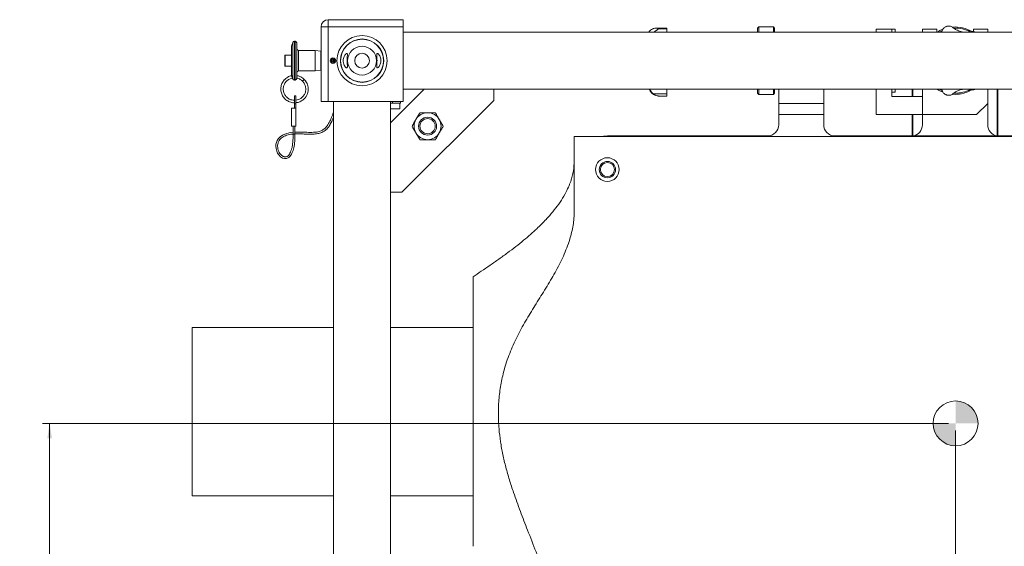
# Model space of a CAD drawing. Header units: millimetres. Extents: x 0 to 1118, y 0 to 864.
# Tile 11 of 13: x 618 to 837, y 622 to 739. Entities that reach past the tile are written whole.
import ezdxf

# ---------------------------------------------------------------- set-up
doc = ezdxf.new("R2010")
doc.units = ezdxf.units.MM
doc.styles.add('SLDTEXTSTYLE3', font='TXT', dxfattribs={"width": 0.605})
doc.dimstyles.new('SLDDIMSTYLE0', dxfattribs={"dimtxt": 3.175, "dimasz": 3.302, "dimexe": 0, "dimexo": 0.0625, "dimgap": 0.79375, "dimtad": 0, "dimtih": 1, "dimtoh": 1, "dimlfac": 4, "dimrnd": 1e-09, "dimzin": 4, "dimdsep": 46, "dimtxsty": 'SLDTEXTSTYLE3', "dimsah": 1, "dimcen": 0.09, "dimadec": 0, "dimazin": 1, "dimtfac": 1, "dimtofl": 0, "dimtmove": 0, "dimatfit": 3, "dimfxl": 1, "dimfrac": 2, "dimtolj": 1, "dimtzin": 12, "dimarcsym": 0})
doc.dimstyles.new('SLDDIMSTYLE1', dxfattribs={"dimtxt": 3.175, "dimasz": 3.302, "dimexe": 0, "dimexo": 0.0625, "dimgap": 0.79375, "dimtad": 0, "dimtih": 1, "dimtoh": 1, "dimlfac": 4, "dimrnd": 1e-09, "dimzin": 12, "dimdsep": 46, "dimtxsty": 'SLDTEXTSTYLE3', "dimsah": 1, "dimcen": 0.09, "dimadec": 0, "dimazin": 3, "dimtfac": 1, "dimtofl": 0, "dimtmove": 0, "dimatfit": 3, "dimfxl": 1, "dimfrac": 2, "dimtolj": 1, "dimtzin": 12, "dimarcsym": 0})

# ---------------------------------------------------------------- blocks, each defined once
blk = doc.blocks.new('_D_3')
at = {"color": 7, "linetype": 'Continuous', "lineweight": 0}
for p, q in [((825.92, 647.29), (825.92, 497.32)), ((684.69, 539.25), (684.69, 497.32)), ((684.69, 498.92), (748.64, 498.92)), ((825.92, 498.92), (761.97, 498.92))]:
    blk.add_line(p, q, dxfattribs=at)
for points in [[(684.69, 498.92), (687.99, 498.41), (687.99, 499.42)], [(825.92, 498.92), (822.62, 499.42), (822.62, 498.41)]]:
    blk.add_solid(points, dxfattribs=at)
at = {"color": 7, "linetype": 'Continuous', "lineweight": 0, "insert": (748.64, 500.57), "char_height": 3.175, "attachment_point": 1, "style": 'SLDTEXTSTYLE3'}
blk.add_mtext('564.90', dxfattribs=at)
blk = doc.blocks.new('_D_4')
at = {"color": 7, "linetype": 'Continuous', "lineweight": 0}
for p, q in [((824.32, 648.89), (622.69, 648.89)), ((624.29, 648.89), (624.29, 596.51)), ((624.29, 539.26), (624.29, 591.64)), ((684.68, 539.26), (622.69, 539.26))]:
    blk.add_line(p, q, dxfattribs=at)
for points in [[(624.29, 648.89), (623.78, 645.58), (624.8, 645.58)], [(624.29, 539.26), (624.8, 542.57), (623.78, 542.57)]]:
    blk.add_solid(points, dxfattribs=at)
at = {"color": 7, "linetype": 'Continuous', "lineweight": 0, "insert": (617.62, 595.73), "char_height": 3.175, "attachment_point": 1, "style": 'SLDTEXTSTYLE3'}
blk.add_mtext('438.49', dxfattribs=at)
blk = doc.blocks.new('SW_DOWELSYMBOL_3')
at = {"linetype": 'Continuous', "lineweight": 0}
h = blk.add_hatch(color=0, dxfattribs=at)
edge = h.paths.add_edge_path(flags=0)
edge.add_arc((0, 0), 5, 0, 90)
edge.add_line((0, 5), (0, 0))
edge.add_line((0, 0), (5, 0))
h = blk.add_hatch(color=0, dxfattribs=at)
edge = h.paths.add_edge_path(flags=0)
edge.add_arc((0, 0), 5, 180, 270)
edge.add_line((0, -5), (0, 0))
edge.add_line((0, 0), (-5, 0))
at = {"color": 0, "linetype": 'Continuous', "lineweight": 0}
blk.add_circle((0, 0), 5, dxfattribs=at)

msp = doc.modelspace()

# ---------------------------------------------------------------- linework, layer by layer
at = {"color": 7, "linetype": 'Continuous', "lineweight": 15}
for p, q in [((686.2799, 737.1764), (686.2799, 738.7639)), ((686.2799, 738.7639), (702.9424, 738.7639)), ((702.9424, 738.7639), (702.9424, 737.1764)), ((684.6924, 720.5139), (684.6924, 737.1764)), ((684.6924, 737.1764), (686.2799, 737.1764)), ((686.2799, 737.1764), (686.2799, 720.5139)), ((702.9424, 737.1764), (686.2799, 737.1764)), ((702.9424, 720.5139), (702.9424, 737.1764)), ((758.5, 736.714), (758.5961, 736.7648)), ((758.5961, 736.7648), (758.6825, 736.7889)), ((761.6505, 736.8828), (759.2106, 736.8828)), ((759.8373, 736.7472), (759.8373, 736.7208)), ((759.8373, 736.7472), (761.6499, 736.7472)), ((761.6499, 736.7208), (759.8373, 736.7208)), ((761.6499, 736.7208), (761.6499, 736.7472)), ((782.1099, 737.1389), (781.8599, 736.8889)), ((781.8599, 735.9889), (781.8599, 736.8889)), ((785.3599, 737.1389), (782.1099, 737.1389)), ((782.1099, 737.1389), (782.1099, 735.9889)), ((785.6099, 736.8889), (785.3599, 737.1389)), ((785.3599, 735.9889), (785.3599, 737.1389)), ((785.6099, 736.8889), (785.6099, 735.9889)), ((808.2674, 736.6389), (811.7099, 736.6389)), ((808.2674, 735.9889), (808.2674, 736.6389)), ((811.7099, 736.6389), (812.5036, 736.6389)), ((811.7099, 735.9889), (811.7099, 736.6389)), ((812.5036, 736.6389), (812.5036, 735.9889)), ((818.5174, 736.6389), (821.7049, 736.6389)), ((818.5174, 735.9889), (818.5174, 736.6389)), ((821.7049, 736.6389), (821.7049, 735.9889)), ((829.8799, 736.6389), (833.0674, 736.6389)), ((829.8799, 736.1068), (829.8799, 736.6389)), ((833.0674, 736.6389), (833.0674, 735.9889)), ((959.6924, 735.9889), (702.9424, 735.9889)), ((829.5063, 736.1004), (828.9167, 735.9889)), ((678.414, 733.7116), (678.1122, 732.8824)), ((678.1122, 726.4004), (678.1122, 732.8824)), ((678.9059, 733.9728), (678.7869, 733.9728)), ((679.3028, 733.5759), (679.3028, 725.7033)), ((683.3721, 731.9209), (679.6997, 731.9209)), ((684.6569, 731.7859), (683.3721, 731.9209)), ((683.3721, 727.3569), (683.3721, 731.9209)), ((676.6239, 730.5463), (676.6239, 730.7882)), ((676.6239, 728.4895), (676.6239, 730.5463)), ((678.1122, 730.8835), (676.7191, 730.8835)), ((684.6923, 731.7504), (684.6569, 731.7859)), ((684.6569, 729.6389), (684.6569, 731.7859)), ((684.6923, 731.7504), (684.6923, 727.5274)), ((684.6924, 731.1339), (684.6923, 731.1339)), ((686.9932, 730.1547), (687.1203, 729.969)), ((687.1203, 729.969), (687.1344, 729.9484)), ((687.3461, 730.0389), (687.3461, 730.2639)), ((687.3461, 730.0139), (687.3461, 730.0389)), ((676.7191, 728.3943), (678.1122, 728.3943)), ((684.6569, 727.4919), (684.6569, 729.6389)), ((684.6923, 728.1439), (684.6924, 728.1439)), ((676.6321, 725.4738), (676.5601, 725.3882)), ((678.373, 725.6788), (678.414, 725.5662)), ((679.3026, 725.6898), (679.3028, 725.7033)), ((679.6997, 727.3569), (683.3721, 727.3569)), ((680.9517, 725.4738), (680.561, 725.0832)), ((683.3721, 727.3569), (684.6569, 727.4919)), ((684.6569, 727.4919), (684.6923, 727.5274)), ((678.7869, 725.305), (678.9059, 725.305)), ((700.1674, 715.7889), (707.6674, 723.2889)), ((702.9424, 723.2889), (959.6924, 723.2889)), ((723.1279, 720.7889), (723.1279, 723.2889)), ((781.8599, 722.3889), (781.8599, 723.2889)), ((782.1099, 723.2889), (782.1099, 722.1389)), ((785.3599, 722.1389), (785.3599, 723.2889)), ((785.6099, 723.2889), (785.6099, 722.3889)), ((786.5599, 720.1389), (786.5599, 723.2889)), ((796.5599, 723.2889), (796.5599, 720.1389)), ((808.2674, 723.2889), (808.2674, 717.6389)), ((811.7099, 723.2889), (811.7099, 722.6389)), ((811.7099, 723.2889), (811.7099, 721.6389)), ((812.5036, 723.2889), (812.5036, 722.6389)), ((816.2674, 721.6389), (816.2674, 723.2889)), ((818.5174, 723.2889), (818.5174, 717.6389)), ((822.7403, 723.2889), (822.9804, 722.868)), ((833.0674, 723.2889), (833.0674, 720.1389)), ((835.3174, 712.8864), (835.3174, 723.2889)), ((679.0805, 721.8289), (678.7472, 721.8289)), ((678.7472, 720.0317), (678.7472, 721.8289)), ((679.0805, 720.0317), (679.0805, 721.8289)), ((761.6499, 722.2715), (758.5961, 722.2715)), ((759.8373, 721.764), (759.8373, 721.7639)), ((759.8373, 721.764), (761.6499, 721.764)), ((761.6499, 721.7639), (759.8373, 721.764)), ((781.8599, 722.3889), (782.1099, 722.1389)), ((782.1099, 722.1389), (785.3599, 722.1389)), ((785.3599, 722.1389), (785.6099, 722.3889)), ((811.7099, 722.6389), (812.5036, 722.6389)), ((811.7099, 721.6389), (818.5174, 721.6389)), ((818.5174, 721.6389), (818.5174, 717.6389)), ((825.7924, 722.1389), (825.2342, 722.1597)), ((825.5207, 722.394), (825.7924, 722.3889)), ((678.0888, 719.0508), (678.0888, 715.082)), ((679.0805, 719.0508), (678.0888, 719.0508)), ((678.7472, 720.0317), (679.0805, 720.0317)), ((678.7472, 719.0508), (678.7472, 720.0317)), ((679.0805, 719.0508), (679.0805, 720.0317)), ((679.0805, 715.082), (679.0805, 719.0508)), ((686.2799, 720.5139), (684.6924, 720.5139)), ((702.9424, 720.5139), (686.2799, 720.5139)), ((687.4674, 720.5139), (687.4674, 557.5139)), ((700.1674, 557.5139), (700.1674, 720.5139)), ((700.5858, 720.1806), (700.1674, 720.1806)), ((700.1674, 718.9306), (702.2549, 718.9306)), ((700.5858, 720.1806), (700.5858, 720.5139)), ((702.383, 720.1806), (700.5858, 720.1806)), ((702.2549, 718.9306), (702.2549, 720.1806)), ((702.383, 720.1806), (702.383, 720.5139)), ((702.6674, 700.3284), (723.1279, 720.7889)), ((786.5599, 720.1389), (796.5599, 720.1389)), ((786.5599, 717.6389), (786.5599, 720.1389)), ((796.5599, 720.1389), (796.5599, 717.6389)), ((830.5674, 717.6389), (833.0674, 720.1389)), ((833.0674, 715.3475), (833.0674, 720.1389)), ((796.5599, 717.6389), (786.5599, 717.6389)), ((786.5599, 717.6389), (786.5599, 715.3864)), ((796.5599, 715.3864), (796.5599, 717.6389)), ((808.2674, 717.6389), (818.5174, 717.6389)), ((816.2674, 712.8864), (816.2674, 717.6389)), ((830.5674, 717.6389), (818.5174, 717.6389)), ((818.5174, 717.6389), (818.5174, 715.3475)), ((679.0805, 715.082), (678.0888, 715.082)), ((678.4852, 715.082), (678.4852, 713.2718)), ((678.8821, 713.2718), (678.8821, 715.082)), ((678.8821, 713.2718), (678.4852, 713.2718)), ((741.0424, 696.118), (741.0424, 712.7609)), ((741.0424, 712.7609), (952.0424, 712.7609)), ((784.0599, 712.8864), (748.4174, 712.8864)), ((944.6674, 712.8864), (799.0599, 712.8864)), ((740.9205, 705.6019), (740.9174, 705.3864)), ((700.1674, 700.3284), (702.6674, 700.3284)), ((718.5424, 621.5109), (718.5424, 681.5109)), ((687.4674, 670.2589), (656.0424, 670.2589)), ((656.0424, 632.7589), (656.0424, 670.2589)), ((718.5424, 670.2589), (700.1674, 670.2589)), ((656.0424, 632.7589), (687.4674, 632.7589)), ((700.1674, 632.7589), (718.5424, 632.7589))]:
    msp.add_line(p, q, dxfattribs=at)
at = {"color": 9, "linetype": 'Continuous', "lineweight": 15}
for p, q in [((678.414, 729.6389), (678.414, 733.7116)), ((678.7869, 733.9728), (678.7869, 725.305)), ((678.9059, 725.305), (678.9059, 733.9728)), ((679.6997, 731.9209), (679.6997, 727.3569)), ((676.7191, 730.8835), (676.7191, 730.6215)), ((676.7191, 730.6215), (676.7191, 728.3943)), ((678.414, 725.5662), (678.414, 729.6389)), ((816.3924, 721.6389), (816.3924, 723.2889)), ((835.1924, 712.8864), (835.1924, 723.2889)), ((816.3924, 712.8864), (816.3924, 717.6389))]:
    msp.add_line(p, q, dxfattribs=at)
at = {"color": 7, "linetype": 'Continuous', "lineweight": 15, "flags": 128}
for points in [[(822.8777, 736.2772), (822.3417, 736.0151), (822.2938, 735.9889)], [(687.3616, 730.0424), (687.3504, 729.8729), (687.3464, 729.6974), (687.3461, 729.6535), (687.3461, 729.6425), (687.3461, 729.6398), (687.3461, 729.6391), (687.3461, 729.6389), (687.3461, 729.6389), (687.3461, 729.6389), (687.3461, 729.6389)], [(687.4771, 729.9903), (687.4702, 729.8271), (687.4771, 729.2875)], [(822.2938, 723.2889), (822.6982, 723.0823), (822.8668, 723.0054)], [(678.4852, 713.6883), (677.8076, 713.615), (676.5961, 713.28), (676.0832, 713.0288), (675.6292, 712.7144), (675.2421, 712.3303), (674.9381, 711.8782), (674.7465, 711.415), (674.6582, 711.0228), (674.6275, 710.6391), (674.667, 710.1087), (674.8189, 709.5207), (675.0318, 709.0466), (675.2813, 708.6602), (675.6585, 708.2552), (676.1029, 707.9606), (676.5468, 707.8247), (677.0372, 707.8519), (677.4993, 708.0734), (677.8496, 708.4111), (678.1107, 708.8028), (678.2821, 709.1559), (678.4518, 709.6215), (678.6128, 710.2275), (678.7509, 711.0088), (678.8339, 712.0105), (678.8821, 713.2718), (678.8821, 713.2718)], [(748.4174, 712.8864), (747.5776, 712.8392), (747.0513, 712.7609)], [(741.0424, 706.75), (740.9645, 706.2261), (740.9595, 706.1805)]]:
    msp.add_lwpolyline(points, dxfattribs=at)
at = {"color": 7, "linetype": 'Continuous', "lineweight": 15}
for centre, radius in [((693.8174, 729.6389), 5.575), ((693.8174, 729.6389), 4.825), ((693.8174, 729.6389), 4.7625), ((693.8174, 729.6389), 3.2096), ((687.3461, 729.6389), 0.625), ((693.8174, 729.6389), 1.6399), ((708.4075, 715.0488), 2), ((708.4075, 715.0488), 1.6933), ((748.4174, 705.3859), 2.6375), ((748.4174, 705.3859), 1.816), ((748.4174, 705.3859), 1.5625)]:
    msp.add_circle(centre, radius, dxfattribs=at)
at = {"color": 7, "linetype": 'Continuous', "lineweight": 0}
msp.add_circle((825.9174, 648.8864), 5, dxfattribs=at)
at = {"color": 7, "linetype": 'Continuous', "lineweight": 15}
for centre, radius, start, end in [((686.2799, 737.1764), 1.5875, 90, 180), ((825.7924, 729.6389), 7.5, 111.336389, 122.149052), ((825.7924, 729.6389), 7.875, 102.6357, 103.078586), ((825.7924, 729.6389), 7.5, 59.653011, 94.417812), ((825.7924, 729.6389), 7.25, 62.151751, 91.904404), ((759.9936, 735.0188), 2.5, 150.923205, 157.167178), ((678.7869, 733.5759), 0.3969, 90, 160), ((678.9059, 733.5759), 0.3969, 0, 90), ((679.6997, 732.3178), 0.3969, 180, 270), ((676.7191, 730.7882), 0.0952, 90, 180), ((687.3461, 729.6389), 0.4, 124.377468, 90), ((687.3461, 729.6389), 0.375, 124.377468, 90), ((676.7191, 728.4895), 0.0952, 180, 270), ((678.7869, 725.7019), 0.3969, 200, 270), ((678.9059, 725.7019), 0.3969, 270, 0), ((679.6997, 726.96), 0.3969, 90, 180), ((759.9936, 724.259), 2.5, 202.832822, 250.694253), ((825.7924, 729.6389), 7.5, 237.850948, 248.690448), ((825.7924, 729.6389), 7.25, 270, 297.787085), ((825.7924, 729.6389), 7.875, 256.921414, 257.3643), ((825.7924, 729.6389), 7.5, 270, 300.07204), ((708.4075, 715.0488), 3, 90, 150), ((708.4075, 715.0488), 3, 30, 90), ((708.4075, 715.0488), 3, 150, 210), ((708.4075, 715.0488), 3, 330, 30), ((784.0599, 715.3864), 2.5, 270, 0), ((799.0599, 715.3864), 2.5, 180, 270), ((816.0174, 715.3475), 2.5, 280.118163, 0), ((835.5674, 715.3475), 2.5, 180, 259.881837), ((708.4075, 715.0488), 3, 210, 270), ((708.4075, 715.0488), 3, 270, 330)]:
    msp.add_arc(centre, radius, start, end, dxfattribs=at)
for points, knots in [([(758.4313, 736.6858), (758.2808, 736.5952), (757.9809, 736.4144), (757.8325, 736.2569), (757.8155, 736.2403), (757.8085, 736.2335)], [0, 0, 0, 0, 0.37186922, 0.74119268, 1, 1, 1, 1]), ([(759.8373, 736.7472), (759.8245, 736.7576), (759.7621, 736.8087), (759.5034, 736.8643), (759.1631, 736.8971), (758.7766, 736.8467), (758.5411, 736.737), (758.4313, 736.6858)], [0, 0, 0, 0, 0.04345463, 0.21282794, 0.48148882, 0.75812643, 1, 1, 1, 1]), ([(758.813, 735.9889), (758.8568, 736.0303), (759.0198, 736.184), (759.2882, 736.3791), (759.565, 736.5515), (759.7349, 736.646), (759.8153, 736.6934), (759.8325, 736.7147), (759.8373, 736.7208)], [0, 0, 0, 0, 0.12844319, 0.47758701, 0.75015255, 0.89826908, 0.97122571, 1, 1, 1, 1]), ([(761.6499, 736.8347), (761.6499, 736.842), (761.6499, 736.8807), (761.6499, 736.8783), (761.6499, 736.8764)], [0, 0, 0, 0, 0.1903286, 1, 1, 1, 1]), ([(761.6499, 735.9889), (761.6499, 736.0184), (761.6499, 736.145), (761.6499, 736.3401), (761.6499, 736.5641), (761.6499, 736.6686), (761.6499, 736.7208)], [0, 0, 0, 0, 0.09217182, 0.39478121, 0.69739061, 1, 1, 1, 1]), ([(823.0562, 736.5713), (822.9804, 736.3921), (822.9013, 736.2049), (822.7495, 735.9977), (822.743, 735.9889)], [0, 0, 0, 0, 0.95740318, 1, 1, 1, 1]), ([(824.0104, 737.3096), (823.9851, 737.3028), (823.8613, 737.2694), (823.6701, 737.188), (823.3933, 737.01), (823.1829, 736.7852), (823.0857, 736.6211), (823.0562, 736.5713)], [0, 0, 0, 0, 0.04944318, 0.24215811, 0.5478436, 0.8626051, 1, 1, 1, 1]), ([(825.2498, 737.0719), (825.1484, 737.1345), (824.9455, 737.2598), (824.6361, 737.3407), (824.3869, 737.3594), (824.2207, 737.348), (824.1281, 737.3347), (824.0826, 737.3257), (824.0697, 737.3232)], [0, 0, 0, 0, 0.28418167, 0.56860696, 0.79368344, 0.91599364, 0.97623905, 1, 1, 1, 1]), ([(827.7458, 735.9889), (827.7048, 735.9922), (827.4802, 736.0104), (827.0767, 736.1057), (826.5483, 736.2782), (825.9963, 736.5382), (825.5464, 736.8292), (825.3258, 737.0097), (825.2498, 737.0719)], [0, 0, 0, 0, 0.04221055, 0.23108911, 0.41630311, 0.60737546, 0.86461161, 1, 1, 1, 1]), ([(830.3807, 735.9889), (830.2755, 736.0292), (830.0535, 736.1143), (829.7523, 736.1344), (829.5636, 736.1083), (829.5063, 736.1004)], [0, 0, 0, 0, 0.38574651, 0.81334933, 1, 1, 1, 1]), ([(690.3132, 731.2092), (690.3705, 731.2267), (690.4853, 731.2618), (690.5613, 731.1088), (690.5614, 730.8164), (690.522, 730.4042), (690.4864, 729.8985), (690.4875, 729.3553), (690.5244, 728.8457), (690.5649, 728.4229), (690.557, 728.1379), (690.4661, 728.0195), (690.3014, 728.055), (690.0801, 728.2449), (689.8407, 728.6078), (689.6643, 729.1176), (689.6137, 729.6623), (689.6698, 730.1455), (689.8014, 730.5659), (689.9982, 730.9257), (690.1846, 731.1319), (690.2848, 731.1921), (690.3132, 731.2092)], [0, 0, 0, 0, 0.05097381, 0.1021227, 0.14999211, 0.19899953, 0.25093981, 0.30286416, 0.35390892, 0.40583853, 0.45776163, 0.50650666, 0.55455639, 0.60779404, 0.66798553, 0.72827826, 0.77984539, 0.824506, 0.8692971, 0.91945024, 0.97721005, 1, 1, 1, 1]), ([(697.7539, 730.7032), (697.8135, 730.5697), (697.9331, 730.3023), (698.016, 729.7971), (697.9956, 729.3036), (697.8906, 728.8628), (697.7168, 728.4775), (697.4879, 728.1713), (697.2548, 728.0111), (697.1047, 728.0583), (697.0655, 728.2899), (697.09, 728.6451), (697.1328, 729.1061), (697.1532, 729.6391), (697.1326, 730.1739), (697.0885, 730.6481), (697.0643, 731.0113), (697.1108, 731.217), (697.2394, 731.2598), (697.433, 731.1519), (697.6196, 730.9439), (697.723, 730.7585), (697.7539, 730.7032)], [0, 0, 0, 0, 0.050970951, 0.102183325, 0.148336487, 0.192323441, 0.240024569, 0.294954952, 0.356104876, 0.414851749, 0.465174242, 0.512934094, 0.563539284, 0.615858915, 0.667197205, 0.718493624, 0.770822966, 0.821415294, 0.869105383, 0.919013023, 0.975827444, 1, 1, 1, 1]), ([(687.3461, 729.6389), (687.3461, 729.6389), (687.3461, 729.6389), (687.3461, 729.6388), (687.3461, 729.6385), (687.3461, 729.6373), (687.3461, 729.6325), (687.3461, 729.6133), (687.3467, 729.5365), (687.3481, 729.4188), (687.3559, 729.3159), (687.3592, 729.2715)], [0, 0, 0, 0, 0.000012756, 0.000129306, 0.000595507, 0.002460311, 0.009919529, 0.039756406, 0.159104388, 0.636526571, 1, 1, 1, 1]), ([(678.1839, 726.2997), (678.1669, 726.2988), (677.8415, 726.2806), (677.2366, 725.9779), (676.4838, 725.3981), (675.9612, 724.5837), (675.7083, 723.6619), (675.7477, 722.7008), (676.0836, 721.7988), (676.6756, 721.0422), (677.4682, 720.5179), (678.1985, 720.2582), (678.6341, 720.2865), (678.7472, 720.2939)], [0, 0, 0, 0, 0.00572772, 0.10973116, 0.2179079, 0.32526165, 0.4286456, 0.53576738, 0.64387882, 0.74802332, 0.8534681, 0.96195795, 1, 1, 1, 1]), ([(678.7472, 720.8366), (678.5538, 720.8436), (678.0968, 720.86), (677.4388, 721.1672), (676.8475, 721.676), (676.4387, 722.3494), (676.2564, 723.1188), (676.3194, 723.901), (676.6146, 724.6285), (677.1224, 725.2278), (677.7398, 725.6359), (678.1921, 725.7252), (678.3875, 725.7638)], [0, 0, 0, 0, 0.07821104, 0.18479349, 0.28724142, 0.39239122, 0.49962276, 0.60373173, 0.7067614, 0.81366628, 0.91950565, 1, 1, 1, 1]), ([(678.1122, 726.4004), (678.1122, 726.4003), (678.1122, 726.4001), (678.1125, 726.399), (678.1131, 726.3974), (678.1134, 726.3963), (678.1136, 726.3959)], [0, 0, 0, 0, 0.34702293, 0.69635285, 0.87083609, 1, 1, 1, 1]), ([(678.1157, 726.3906), (678.1176, 726.3858), (678.126, 726.365), (678.1574, 726.2853), (678.1981, 726.1789), (678.2259, 726.1024), (678.2368, 726.0724)], [0, 0, 0, 0, 0.09789226, 0.425202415, 0.774775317, 1, 1, 1, 1]), ([(678.2368, 726.0724), (678.244, 726.053), (678.2545, 726.0245), (678.2639, 725.9976), (678.2669, 725.9889)], [0, 0, 0, 0, 0.68086296, 1, 1, 1, 1]), ([(678.2669, 725.9889), (678.2813, 725.9482), (678.3111, 725.8637), (678.3466, 725.7586), (678.3695, 725.6896), (678.3721, 725.6816), (678.3733, 725.6781)], [0, 0, 0, 0, 0.24472204, 0.50725104, 0.78358604, 1, 1, 1, 1]), ([(679.0805, 720.3037), (679.1717, 720.3035), (679.5571, 720.3028), (680.195, 720.5672), (680.8062, 720.9833), (681.2433, 721.4654), (681.5674, 721.9807), (681.7648, 722.5375), (681.8468, 723.0668), (681.8514, 723.529), (681.7773, 724.0278), (681.6068, 724.5395), (681.3387, 725.0414), (681.0819, 725.3284), (680.9517, 725.4738)], [0, 0, 0, 0, 0.03956661, 0.16719922, 0.29065547, 0.36006892, 0.44887567, 0.55408971, 0.61446304, 0.68140614, 0.75449859, 0.83289293, 0.91528953, 1, 1, 1, 1]), ([(681.3671, 724.9431), (681.1918, 725.1777), (680.8275, 725.6652), (680.0796, 726.1463), (679.5202, 726.2558), (679.271, 726.3045)], [0, 0, 0, 0, 0.33952554, 0.70584904, 1, 1, 1, 1]), ([(679.2858, 725.7609), (679.2986, 725.7602), (679.5739, 725.7462), (680.0577, 725.5152), (680.4245, 725.1877), (680.5961, 725.0345)], [0, 0, 0, 0, 0.02535041, 0.54393217, 1, 1, 1, 1]), ([(676.67, 724.6284), (676.6817, 724.6509), (676.7705, 724.8217), (676.9055, 724.9617), (677.0228, 725.0832)], [0, 0, 0, 0, 0.13171852, 1, 1, 1, 1]), ([(680.561, 725.0832), (680.7332, 724.8757), (681.0615, 724.4799), (681.2791, 723.7808), (681.3106, 723.1616), (681.2205, 722.6582), (681.0713, 722.2588), (680.8192, 721.8092), (680.3823, 721.3357), (679.7501, 720.9521), (679.2873, 720.8782), (679.0805, 720.8452)], [0, 0, 0, 0, 0.14358626, 0.27379951, 0.38467687, 0.47419297, 0.54642609, 0.61275592, 0.74998408, 0.88828915, 1, 1, 1, 1]), ([(758.5961, 722.2715), (758.4311, 722.4273), (758.1019, 722.738), (757.9245, 723.1102), (757.8865, 723.269), (757.8817, 723.2889)], [0, 0, 0, 0, 0.46788007, 0.93312287, 1, 1, 1, 1]), ([(761.6499, 723.2889), (761.6499, 723.216), (761.6499, 722.9526), (761.6499, 722.5574), (761.6499, 722.2715)], [0, 0, 0, 0, 0.27676859, 1, 1, 1, 1]), ([(825.2498, 722.2059), (825.4073, 722.3309), (825.7216, 722.5802), (826.3246, 722.908), (826.9038, 723.1231), (827.3669, 723.2455), (827.6575, 723.2773), (827.7642, 723.2889)], [0, 0, 0, 0, 0.261054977, 0.520638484, 0.703246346, 0.891120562, 1, 1, 1, 1]), ([(828.9228, 723.2889), (828.9312, 723.2882), (829.0833, 723.2748), (829.2116, 723.246), (829.3328, 723.2188)], [0, 0, 0, 0, 0.05532089, 1, 1, 1, 1]), ([(829.3328, 723.2188), (829.444, 723.1931), (829.6696, 723.1408), (830.0058, 723.1646), (830.2411, 723.2192), (830.3626, 723.2799), (830.3805, 723.2889)], [0, 0, 0, 0, 0.3029636, 0.6146486, 0.94317446, 1, 1, 1, 1]), ([(759.8373, 721.764), (759.8241, 721.765), (759.7831, 721.7683), (759.5816, 721.7932), (759.2773, 721.8741), (758.9133, 722.0408), (758.6916, 722.202), (758.5961, 722.2715)], [0, 0, 0, 0, 0.05167604, 0.15970342, 0.45906726, 0.7669812, 1, 1, 1, 1]), ([(822.9804, 722.868), (823.0297, 722.7652), (823.1297, 722.5565), (823.3562, 722.3061), (823.5905, 722.1337), (823.7904, 722.0389), (823.9123, 721.9946), (823.984, 721.9753), (824.0104, 721.9682)], [0, 0, 0, 0, 0.23253913, 0.47177236, 0.72393175, 0.87735909, 0.955006, 1, 1, 1, 1]), ([(824.0697, 721.9546), (824.0966, 721.9496), (824.1789, 721.9341), (824.3647, 721.9172), (824.6523, 721.9345), (824.974, 722.032), (825.1659, 722.153), (825.2498, 722.2059)], [0, 0, 0, 0, 0.0514537, 0.15772149, 0.46097989, 0.76427113, 1, 1, 1, 1]), ([(687.4674, 718.0415), (687.4669, 718.0405), (687.3722, 717.8637), (687.2213, 717.4986), (686.9899, 716.9533), (686.764, 716.4092), (686.5194, 715.8797), (686.2488, 715.3911), (685.9495, 714.9678), (685.667, 714.6632), (685.4116, 714.4441), (685.177, 714.2748), (684.8739, 714.1005), (684.4845, 713.9351), (683.9805, 713.7932), (683.3366, 713.704), (682.6237, 713.6716), (681.8696, 713.6736), (681.1714, 713.6979), (680.5304, 713.7227), (679.9703, 713.7344), (679.4238, 713.7358), (679.0662, 713.7232), (678.8821, 713.7166)], [0, 0, 0, 0, 0.00041288, 0.07841222, 0.15955501, 0.24246402, 0.32527101, 0.40433149, 0.47231215, 0.52899756, 0.55592446, 0.58641852, 0.61972091, 0.65502688, 0.69184385, 0.73191148, 0.7764503, 0.81793261, 0.86415779, 0.90023928, 0.93283067, 0.96541611, 1, 1, 1, 1]), ([(678.8821, 713.3345), (678.9719, 713.3393), (679.2237, 713.3526), (679.679, 713.3486), (680.3359, 713.3265), (681.0972, 713.2993), (681.9009, 713.2782), (682.587, 713.2752), (683.1823, 713.2989), (683.7166, 713.3509), (684.2244, 713.4456), (684.6818, 713.5854), (685.0826, 713.7609), (685.5433, 714.0305), (685.97, 714.3911), (686.3296, 714.8114), (686.6073, 715.2202), (686.8452, 715.6435), (687.0942, 716.1631), (687.2939, 716.6464), (687.4258, 716.9629), (687.4674, 717.0625)], [0, 0, 0, 0, 0.01839504, 0.05156253, 0.09224603, 0.1513686, 0.20427719, 0.25075314, 0.28565744, 0.32157229, 0.35875138, 0.39629389, 0.43487054, 0.47501883, 0.55466525, 0.62653283, 0.6905092, 0.76033674, 0.83719895, 0.94873323, 1, 1, 1, 1]), ([(706.6754, 718.0488), (706.5348, 717.8052), (706.2509, 717.3135), (705.9575, 716.8052), (705.8094, 716.5488)], [0, 0, 0, 0, 0.49545796, 1, 1, 1, 1]), ([(708.4075, 718.0488), (708.1173, 718.0488), (707.5304, 718.0488), (706.9625, 718.0488), (706.6754, 718.0488)], [0, 0, 0, 0, 0.494510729, 1, 1, 1, 1]), ([(710.1395, 718.0488), (709.8583, 718.0488), (709.2905, 718.0488), (708.7036, 718.0488), (708.4075, 718.0488)], [0, 0, 0, 0, 0.49545796, 1, 1, 1, 1]), ([(711.0056, 716.5488), (710.8605, 716.8001), (710.567, 717.3084), (710.2831, 717.8002), (710.1395, 718.0488)], [0, 0, 0, 0, 0.49451073, 1, 1, 1, 1]), ([(705.8094, 716.5488), (705.6643, 716.2974), (705.3709, 715.7892), (705.0869, 715.2974), (704.9434, 715.0488)], [0, 0, 0, 0, 0.49451073, 1, 1, 1, 1]), ([(704.9434, 715.0488), (705.084, 714.8052), (705.3679, 714.3135), (705.6614, 713.8052), (705.8094, 713.5488)], [0, 0, 0, 0, 0.49545796, 1, 1, 1, 1]), ([(711.8716, 715.0488), (711.731, 715.2924), (711.4471, 715.7841), (711.1536, 716.2923), (711.0056, 716.5488)], [0, 0, 0, 0, 0.49545796, 1, 1, 1, 1]), ([(711.0056, 713.5488), (711.1507, 713.8001), (711.4441, 714.3084), (711.7281, 714.8002), (711.8716, 715.0488)], [0, 0, 0, 0, 0.49451073, 1, 1, 1, 1]), ([(678.4852, 713.2718), (678.4721, 712.8347), (678.4487, 712.0523), (678.3675, 711.0008), (678.2073, 710.1903), (678.0227, 709.5489), (677.7989, 709.0272), (677.5214, 708.6024), (677.2256, 708.3452), (676.9589, 708.2321), (676.7334, 708.1985), (676.5022, 708.2266), (676.2249, 708.3275), (675.9385, 708.5196), (675.6423, 708.8223), (675.3724, 709.2171), (675.1505, 709.7179), (675.0237, 710.28), (675.0155, 710.8087), (675.0981, 711.2419), (675.2274, 711.5884), (675.4055, 711.9073), (675.6699, 712.2332), (676.0355, 712.5445), (676.4974, 712.8163), (677.044, 713.0363), (677.6392, 713.1891), (678.1156, 713.2695), (678.3947, 713.2947), (678.4704, 713.3016)], [0, 0, 0, 0, 0.08560071, 0.15320743, 0.20607975, 0.24741115, 0.28440535, 0.31834084, 0.34918111, 0.36505584, 0.38214838, 0.40124776, 0.41995262, 0.45253949, 0.48235572, 0.51883836, 0.56395966, 0.60988607, 0.65404949, 0.68912114, 0.71492736, 0.74300327, 0.77626058, 0.81349725, 0.85328425, 0.8963874, 0.94236812, 0.98436177, 1, 1, 1, 1]), ([(705.8094, 713.5488), (705.9545, 713.2974), (706.248, 712.7892), (706.5319, 712.2974), (706.6754, 712.0488)], [0, 0, 0, 0, 0.49451073, 1, 1, 1, 1]), ([(710.1395, 712.0488), (710.2802, 712.2924), (710.5641, 712.7841), (710.8575, 713.2923), (711.0056, 713.5488)], [0, 0, 0, 0, 0.49545796, 1, 1, 1, 1]), ([(706.6754, 712.0488), (706.9567, 712.0488), (707.5245, 712.0488), (708.1114, 712.0488), (708.4075, 712.0488)], [0, 0, 0, 0, 0.49545796, 1, 1, 1, 1]), ([(708.4075, 712.0488), (708.6977, 712.0488), (709.2846, 712.0488), (709.8525, 712.0488), (710.1395, 712.0488)], [0, 0, 0, 0, 0.49451073, 1, 1, 1, 1]), ([(741.0424, 707.2609), (741.0309, 706.8512), (741.0098, 706.0999), (740.8648, 705.0824), (740.6981, 704.2737), (740.531, 703.6342), (740.2843, 702.8193), (739.8846, 701.7447), (739.172, 700.2288), (738.1991, 698.5683), (736.9608, 696.8232), (735.7921, 695.4047), (734.7359, 694.2381), (733.7746, 693.242), (732.6349, 692.136), (731.2876, 690.9127), (729.7337, 689.5914), (728.0228, 688.2248), (726.1887, 686.8384), (724.2796, 685.4613), (722.323, 684.099), (720.3988, 682.792), (719.1463, 681.9277), (718.5424, 681.5109)], [0, 0, 0, 0, 0.0346626, 0.06355207, 0.08682971, 0.10451372, 0.1194671, 0.15887502, 0.20140416, 0.26108102, 0.32146398, 0.38231471, 0.41650124, 0.45462126, 0.49944403, 0.55087109, 0.60859989, 0.67202807, 0.73614736, 0.80315006, 0.87122075, 0.93790486, 1, 1, 1, 1]), ([(741.0424, 696.1181), (741.0294, 695.5961), (741.0033, 694.5455), (740.7991, 692.9742), (740.4839, 691.4072), (740.0239, 689.7348), (739.4083, 687.9692), (738.629, 686.1172), (737.7499, 684.2963), (736.4697, 681.9014), (734.7256, 678.9732), (732.563, 675.5406), (730.4478, 672.11), (728.8218, 669.2003), (727.6504, 666.7964), (726.8465, 664.9455), (726.1328, 663.0478), (725.3914, 660.6971), (724.7224, 657.8574), (724.2609, 654.5142), (724.1063, 651.0953), (724.2463, 647.8452), (724.6086, 644.7869), (725.1257, 641.9415), (725.8023, 639.1066), (726.6121, 636.2892), (727.6847, 633.0094), (729.039, 629.2904), (730.7384, 624.8938), (732.5463, 620.2692), (734.3848, 615.3861), (736.1039, 610.4553), (737.6614, 605.4431), (739.009, 600.3386), (739.9115, 595.998), (740.4655, 592.4789), (740.7825, 589.8045), (740.9982, 587.1111), (741.0276, 585.3069), (741.0424, 584.4038)], [0, 0, 0, 0, 0.01326551, 0.02670112, 0.04021542, 0.05387694, 0.07076023, 0.0877144, 0.10492907, 0.12214623, 0.15673493, 0.19154199, 0.22528929, 0.25918699, 0.27622061, 0.2932527, 0.31047039, 0.32773712, 0.35588564, 0.38452452, 0.41340915, 0.44277226, 0.46712377, 0.49164912, 0.51625038, 0.54118459, 0.56615443, 0.60396036, 0.6417868, 0.68598263, 0.7301928, 0.77442481, 0.81871431, 0.86359176, 0.90858959, 0.93134879, 0.95413841, 0.97704317, 1, 1, 1, 1])]:
    msp.add_open_spline(points, degree=3, knots=knots, dxfattribs=at)
at = {"color": 9, "linetype": 'Continuous', "lineweight": 15}
msp.add_open_spline([(678.1136, 726.3959), (678.1176, 726.3858), (678.1296, 726.3558), (678.1592, 726.2807), (678.2025, 726.167), (678.251, 726.0347), (678.298, 725.9015), (678.3372, 725.7869), (678.363, 725.7092), (678.3733, 725.6779), (678.3731, 725.6786), (678.373, 725.6788)], degree=3, knots=[0, 0, 0, 0, 0.06034989, 0.17875947, 0.30515725, 0.43889158, 0.57590812, 0.7107188, 0.83934135, 0.96103992, 1, 1, 1, 1], dxfattribs=at)
at = {"color": 7, "linetype": 'Continuous', "lineweight": 15}
msp.add_open_spline([(761.6499, 721.764), (761.6499, 721.7722), (761.6499, 721.7887), (761.6499, 721.8943), (761.6499, 722.0508), (761.6499, 722.1979), (761.6499, 722.2715)], degree=3, dxfattribs=at)

# ---------------------------------------------------------------- block references
at = {"color": 7, "linetype": 'Continuous', "lineweight": 0}
msp.add_blockref('SW_DOWELSYMBOL_3', (825.9174, 648.8864), dxfattribs=at)

# ---------------------------------------------------------------- dimensions: what is measured, and where the dimension line sits
dim = msp.add_linear_dim(base=(624.2924, 539.2639), p1=(825.9174, 648.8864), p2=(686.2799, 539.2639), angle=90, dimstyle='SLDDIMSTYLE1', dxfattribs=at)
dim.commit()
dim.dimension.update_dxf_attribs({"geometry": '_D_4', "text_midpoint": (624.2924, 594.0751), "dimtype": 160})
dim = msp.add_linear_dim(base=(684.6924, 498.9163), p1=(825.9174, 648.8864), p2=(684.6924, 540.8514), dimstyle='SLDDIMSTYLE0', dxfattribs=at)
dim.commit()
dim.dimension.update_dxf_attribs({"geometry": '_D_3', "text_midpoint": (755.3049, 498.9163), "dimtype": 160})

doc.saveas('drawing.dxf')
